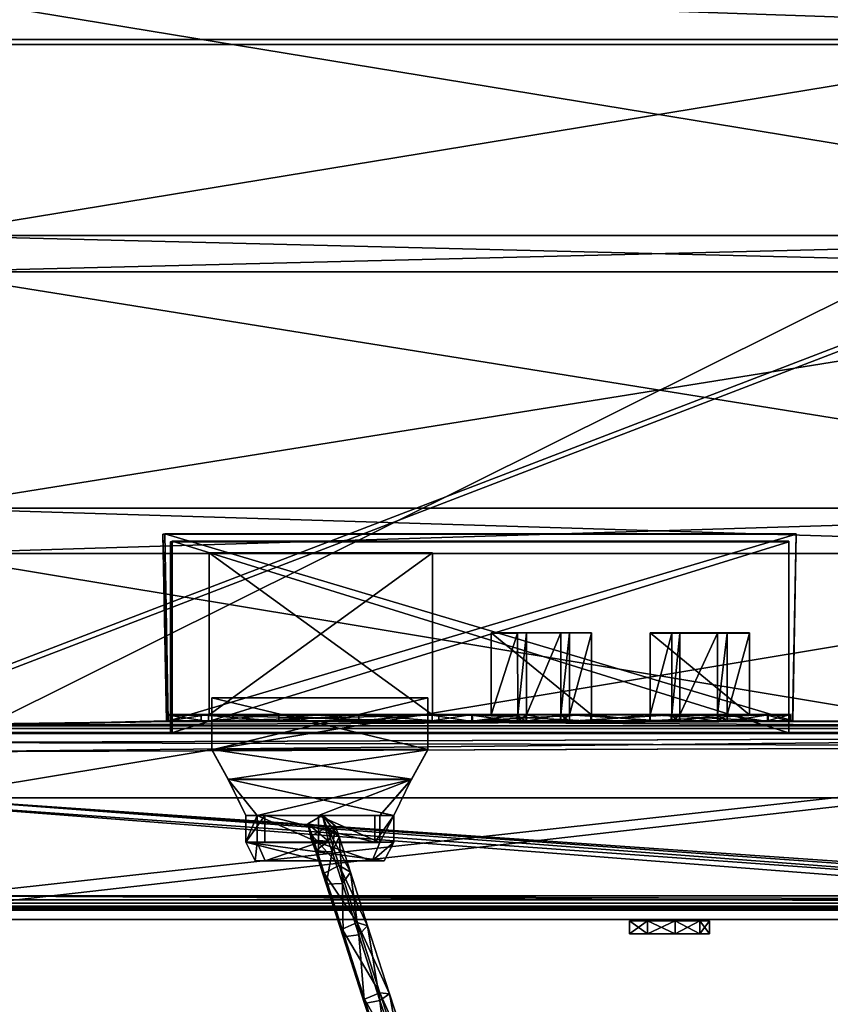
# Model space of a CAD drawing. Header units: centimetres. Extents: x -22.5 to 25.9, y -24.7 to 12.8.
# Tile 9 of 16: x -6 to 3.8, y -12.1 to -0.1. Entities that reach past the tile are written whole.
import ezdxf

# ---------------------------------------------------------------- set-up
doc = ezdxf.new("R2010")
doc.units = ezdxf.units.CM
doc.layers.add('AR410110', color=7, linetype='Continuous', true_color=0x8d073a)

msp = doc.modelspace()

# ---------------------------------------------------------------- meshes
at = {"layer": 'AR410110', "color": 146, "true_color": 0x086e87}
mesh = msp.add_polyface(dxfattribs=at)
corners = [(-8.224, -9.586, 0.255), (-8.224, 0.386, 0.255), (11.803, 0.386, 0.255), (-10.036, 0.386, 48.023), (-10.036, 0.386, 37.84), (13.61, 0.386, 37.84), (-10.036, -0.431, 37.023), (13.61, -0.431, 37.023), (-8.163, -8.793, 37.023), (-4.196, -6.468, 36.187), (-4.215, -6.475, 33.586), (3.296, -6.475, 33.586), (10.356, 2.068, 48.023), (-6.782, 2.068, 48.023), (-8.951, 0.883, 48.023), (-10.036, 0.386, 48.023), (-9.459, 1.39, 48.023), (-9.713, 1.644, 48.023), (-9.205, 1.136, 48.023), (-7.924, 2.155, 48.023), (-8.818, 2.909, 48.023), (-9.067, 4.161, 48.023), (-7.918, 2.138, 52.083), (-8.813, 2.892, 52.083), (-6.782, 2.068, 52.083), (13.61, 0.386, 48.023), (11.803, 0.386, 0.415), (-8.224, 0.386, 0.415), (-8.224, -9.586, 0.415), (13.61, 0.533, 37.779), (-10.036, 0.533, 37.779), (-10.023, 0.452, 47.878), (13.61, -0.37, 36.876), (-10.036, -0.37, 36.876), (-8.211, -8.744, 36.879), (3.389, -6.383, 33.494), (-4.308, -6.383, 33.494), (-4.287, -6.376, 36.28), (-8.951, 0.883, 47.863), (-6.778, 2.18, 47.908), (10.355, 2.181, 47.909), (-9.713, 1.644, 47.863), (-9.459, 1.39, 47.863), (-10.029, 0.386, 47.863), (-9.205, 1.136, 47.863), (-7.886, 2.247, 47.897), (-8.733, 2.959, 47.896), (-8.958, 4.172, 47.906), (-7.859, 2.287, 52.084), (-8.675, 2.973, 52.083), (-6.777, 2.228, 52.083), (13.647, 0.386, 47.867), (-4.244, -8.65, 36.236), (-4.264, -8.656, 33.539)]
mesh.append_faces([[corners[k] for k in face] for face in [(15, 16, 17), (15, 14, 18), (15, 18, 16), (41, 42, 43), (44, 38, 43), (42, 44, 43)]], dxfattribs={"color": 146})
mesh.append_faces([[corners[k] for k in face] for face in [(3, 14, 15)]], dxfattribs={"vtx0": -1, "color": 146})
mesh.append_faces([[corners[k] for k in face] for face in [(3, 25, 14), (51, 31, 38)]], dxfattribs={"vtx0": -1, "vtx1": -1, "vtx2": -1, "color": 146})
mesh.append_faces([[corners[k] for k in face] for face in [(0, 1, 2), (3, 4, 5), (4, 6, 7), (7, 6, 8), (9, 10, 11), (12, 13, 14), (14, 13, 19), (19, 18, 14), (18, 19, 20), (20, 16, 18), (16, 20, 21), (21, 17, 16), (20, 19, 22), (22, 23, 20), (19, 13, 24), (24, 22, 19), (26, 27, 28), (29, 30, 31), (32, 33, 30), (34, 33, 32), (35, 36, 37), (38, 39, 40), (45, 39, 38), (38, 44, 45), (46, 45, 44), (44, 42, 46), (47, 46, 42), (42, 41, 47), (48, 45, 46), (46, 49, 48), (50, 39, 45), (45, 48, 50), (31, 43, 38), (52, 37, 36), (53, 36, 35), (48, 49, 23), (23, 22, 48), (50, 48, 22), (22, 24, 50)]], dxfattribs={"vtx2": -1, "color": 146})
mesh = msp.add_polyface(dxfattribs=at)
corners = [(13.61, 0.386, 37.84), (13.61, 0.386, 48.023), (-10.036, 0.386, 48.023), (13.61, -0.431, 37.023), (-10.036, 0.386, 37.84), (11.589, -11.062, 37.023), (11.589, -8.793, 37.023), (11.696, -8.802, 33.202), (11.696, -11.062, 33.202), (13.61, 0.386, 48.023), (12.779, 1.136, 48.023), (12.525, 0.883, 48.023), (10.356, 2.068, 48.023), (11.634, 2.086, 48.023), (11.625, 2.13, 52.083), (10.356, 2.068, 52.083), (13.287, 1.644, 48.023), (13.033, 1.39, 48.023), (12.334, 2.788, 48.023), (-8.951, 0.883, 48.023), (10.71, -11.062, 2.283), (10.692, -11.062, 8.273), (10.304, -11.062, 8.66), (10.324, -11.062, 1.648), (3.296, -8.794, 36.188), (3.296, -8.801, 33.587), (10.71, -8.85, 2.283), (10.692, -8.85, 8.273), (-10.023, 0.452, 47.878), (13.71, 0.466, 47.927), (13.61, 0.533, 37.779), (-10.036, 0.533, 37.779), (13.61, -0.37, 36.876), (11.79, -8.71, 33.111), (11.637, -8.743, 36.879), (11.683, -10.97, 36.932), (11.744, -10.917, 33.156), (12.525, 0.883, 47.863), (12.779, 1.136, 47.863), (13.647, 0.386, 47.867), (13.033, 1.39, 47.863), (13.287, 1.644, 47.863), (12.246, 2.836, 47.898), (11.598, 2.173, 47.894), (10.355, 2.181, 47.909), (-8.951, 0.883, 47.863), (10.304, -10.902, 8.66), (10.642, -10.911, 8.273), (10.66, -10.911, 2.283), (10.324, -10.902, 1.648), (3.344, -8.656, 33.538), (3.345, -8.65, 36.236), (10.579, -8.963, 8.273), (10.597, -8.963, 2.283), (11.561, 2.277, 52.082), (10.352, 2.228, 52.083)]
mesh.append_faces([[corners[k] for k in face] for face in [(9, 10, 11), (9, 16, 17), (9, 17, 10), (37, 38, 39), (40, 41, 39), (38, 40, 39)]], dxfattribs={"color": 146})
mesh.append_faces([[corners[k] for k in face] for face in [(39, 45, 37)]], dxfattribs={"vtx0": -1, "color": 146})
mesh.append_faces([[corners[k] for k in face] for face in [(0, 1, 2), (3, 0, 4), (5, 6, 7), (7, 8, 5), (12, 13, 14), (14, 15, 12), (18, 17, 16), (17, 18, 13), (13, 10, 17), (10, 13, 12), (12, 11, 10), (2, 1, 9), (9, 11, 19), (20, 21, 22), (22, 23, 20), (24, 25, 7), (7, 6, 24), (26, 27, 21), (21, 20, 26), (28, 29, 30), (31, 30, 32), (33, 34, 35), (35, 36, 33), (41, 40, 42), (43, 42, 40), (40, 38, 43), (44, 43, 38), (38, 37, 44), (39, 29, 28), (46, 47, 48), (48, 49, 46), (33, 50, 51), (51, 34, 33), (47, 52, 53), (53, 48, 47), (54, 55, 15), (15, 14, 54), (48, 53, 26), (26, 20, 48), (52, 47, 21), (21, 27, 52)]], dxfattribs={"vtx2": -1, "color": 146})
mesh = msp.add_polyface(dxfattribs=at)
corners = [(11.803, 0.386, 0.255), (11.803, -9.586, 0.255), (-8.224, -9.586, 0.255), (-6.611, -11.062, 1.648), (-7.295, -11.062, 0.255), (10.791, -11.062, 0.255), (10.324, -11.062, 1.648), (-8.163, -8.793, 37.023), (11.589, -8.793, 37.023), (13.61, -0.431, 37.023), (-6.606, -11.062, 8.66), (10.304, -11.062, 8.66), (11.696, -11.062, 33.202), (-8.193, -11.062, 33.202), (11.696, -8.802, 33.202), (3.296, -6.475, 33.586), (3.296, -6.468, 36.187), (-4.196, -6.468, 36.187), (-8.951, 0.883, 48.023), (12.525, 0.883, 48.023), (10.356, 2.068, 48.023), (10.356, 2.068, 52.083), (-6.782, 2.068, 52.083), (-6.782, 2.068, 48.023), (-4.196, -8.794, 36.188), (3.296, -8.794, 36.188), (-8.193, -8.802, 33.202), (3.296, -8.801, 33.587), (-4.215, -8.801, 33.587), (-7.301, -8.914, 8.209), (10.692, -8.85, 8.273), (10.71, -8.85, 2.283), (-8.224, -9.586, 0.415), (11.803, -9.586, 0.415), (11.803, 0.386, 0.415), (10.791, -10.949, 0.368), (-7.295, -10.949, 0.368), (-6.611, -10.902, 1.648), (10.324, -10.902, 1.648), (13.61, -0.37, 36.876), (11.637, -8.743, 36.879), (-8.211, -8.744, 36.879), (11.744, -10.917, 33.156), (10.304, -10.902, 8.66), (-6.606, -10.902, 8.66), (-8.242, -10.917, 33.155), (11.79, -8.71, 33.111), (-4.287, -6.376, 36.28), (3.389, -6.376, 36.279), (3.389, -6.383, 33.494), (10.355, 2.181, 47.909), (12.525, 0.883, 47.863), (-8.951, 0.883, 47.863), (10.352, 2.228, 52.083), (-6.778, 2.18, 47.908), (3.345, -8.65, 36.236), (-4.244, -8.65, 36.236), (3.344, -8.656, 33.538), (-8.286, -8.71, 33.11), (-4.264, -8.656, 33.539), (10.597, -8.963, 2.283), (10.579, -8.963, 8.273), (-7.188, -9.027, 8.209), (-6.777, 2.228, 52.083), (-7.304, -8.914, 2.219)]
mesh.append_faces([[corners[k] for k in face] for face in [(0, 1, 2), (3, 4, 5), (5, 6, 3), (2, 1, 5), (7, 8, 9), (10, 11, 12), (12, 13, 10), (3, 6, 11), (11, 10, 3), (13, 12, 14), (15, 16, 17), (18, 19, 20), (21, 22, 23), (23, 20, 21), (24, 25, 8), (8, 7, 24), (26, 14, 27), (17, 16, 25), (28, 27, 15), (16, 15, 27), (27, 25, 16), (29, 30, 31), (32, 33, 34), (35, 36, 37), (37, 38, 35), (35, 33, 32), (39, 40, 41), (42, 43, 44), (44, 45, 42), (43, 38, 37), (37, 44, 43), (46, 42, 45), (47, 48, 49), (50, 51, 52), (53, 50, 54), (40, 55, 56), (56, 41, 40), (57, 46, 58), (55, 48, 47), (49, 57, 59), (57, 49, 48), (48, 55, 57), (60, 61, 62), (53, 63, 22), (22, 21, 53), (64, 31, 60), (62, 61, 30)]], dxfattribs={"vtx2": -1, "color": 146})
at = {"layer": 'AR410110', "color": 183, "true_color": 0x8c58e1}
mesh = msp.add_polyface(dxfattribs=at)
corners = [(-10.276, -6.065, 2.255), (-7.241, -6.065, 2.255), (-7.241, -6.618, 2.255), (-10.276, -6.065, 8.922), (-7.241, -6.065, 8.922), (-7.241, -3.194, 8.922), (10.669, -3.194, 8.922), (-10.276, -3.194, 2.255), (-7.241, -3.194, 2.255), (10.669, -6.065, 2.255), (-10.276, -3.194, 8.922), (-7.241, -2.754, 8.922), (10.669, -2.754, 8.922), (-10.276, -2.754, 2.255), (-7.241, -2.754, 2.255), (10.669, -3.194, 2.255), (-10.276, -2.754, 8.922), (-7.241, 0.191, 8.922), (10.669, 0.191, 8.922), (-10.276, 0.191, 2.255), (-7.241, 0.191, 2.255), (10.669, -2.754, 2.255), (-10.276, 0.191, 8.922), (-7.241, 0.625, 8.922), (-10.276, 0.625, 2.255), (10.669, 0.191, 2.255), (-7.241, 0.625, 2.255), (-7.241, -6.618, 2.415), (-7.241, -6.065, 2.415), (-10.276, -6.065, 2.415), (-7.241, -3.194, 8.762), (-7.241, -6.065, 8.762), (-10.276, -6.065, 8.762), (10.669, -3.194, 8.762), (-7.241, -3.194, 2.415), (-10.276, -3.194, 2.415), (10.669, -6.065, 2.415), (-7.241, -2.754, 8.762), (-10.276, -3.194, 8.762), (-10.276, -2.754, 8.762), (10.669, -2.754, 8.762), (-7.241, -2.754, 2.415), (-10.276, -2.754, 2.415), (10.669, -3.194, 2.415), (-7.241, 0.191, 8.762), (-10.276, 0.191, 8.762), (10.669, 0.191, 8.762), (-7.241, 0.191, 2.415), (-10.276, 0.191, 2.415), (10.669, -2.754, 2.415), (-7.241, 0.625, 8.762), (-10.276, 0.625, 2.415), (-7.241, 0.625, 2.415), (10.669, 0.191, 2.415)]
mesh.append_faces([[corners[k] for k in face] for face in [(0, 1, 2), (3, 4, 5), (6, 5, 4), (7, 8, 1), (9, 1, 8), (10, 5, 11), (12, 11, 5), (13, 14, 8), (15, 8, 14), (16, 11, 17), (18, 17, 11), (19, 20, 14), (21, 14, 20), (22, 17, 23), (20, 19, 24), (25, 20, 26), (27, 28, 29), (30, 31, 32), (31, 30, 33), (28, 34, 35), (35, 29, 28), (34, 28, 36), (37, 30, 38), (38, 39, 37), (30, 37, 40), (34, 41, 42), (42, 35, 34), (41, 34, 43), (44, 37, 39), (39, 45, 44), (37, 44, 46), (41, 47, 48), (48, 42, 41), (47, 41, 49), (50, 44, 45), (51, 48, 47), (52, 47, 53)]], dxfattribs={"vtx2": -1, "color": 183})
mesh = msp.add_polyface(dxfattribs=at)
corners = [(13.695, -6.065, 8.922), (10.669, -6.065, 8.922), (10.669, -6.618, 8.922), (-7.241, -6.065, 2.255), (10.669, -6.065, 2.255), (10.669, -6.618, 2.255), (13.695, -6.065, 2.255), (13.695, -6.618, 2.255), (-7.241, -6.065, 8.922), (10.669, -3.194, 8.922), (13.695, -3.194, 8.922), (-7.241, -3.194, 2.255), (10.669, -3.194, 2.255), (13.695, -3.194, 2.255), (-7.241, -3.194, 8.922), (10.669, -2.754, 8.922), (13.695, -2.754, 8.922), (-7.241, -2.754, 2.255), (10.669, -2.754, 2.255), (13.695, -2.754, 2.255), (-7.241, -2.754, 8.922), (10.669, 0.191, 8.922), (13.695, 0.191, 8.922), (-7.241, 0.191, 2.255), (10.669, 0.191, 2.255), (-7.241, 0.191, 8.922), (10.669, 0.625, 8.922), (13.695, 0.191, 2.255), (10.669, 0.625, 2.255), (10.669, -6.618, 8.762), (10.669, -6.065, 8.762), (13.695, -6.065, 8.762), (10.669, -6.618, 2.415), (10.669, -6.065, 2.415), (-7.241, -6.065, 2.415), (10.669, -3.194, 8.762), (-7.241, -6.065, 8.762), (13.695, -3.194, 8.762), (10.669, -3.194, 2.415), (-7.241, -3.194, 2.415), (13.695, -6.065, 2.415), (10.669, -2.754, 8.762), (-7.241, -3.194, 8.762), (13.695, -2.754, 8.762), (10.669, -2.754, 2.415), (-7.241, -2.754, 2.415), (13.695, -3.194, 2.415), (10.669, 0.191, 8.762), (-7.241, -2.754, 8.762), (13.695, 0.191, 8.762), (10.669, 0.191, 2.415), (-7.241, 0.191, 2.415), (13.695, -2.754, 2.415), (10.669, 0.625, 8.762), (-7.241, 0.191, 8.762), (10.669, 0.625, 2.415), (13.695, 0.191, 2.415)]
mesh.append_faces([[corners[k] for k in face] for face in [(0, 1, 2), (3, 4, 5), (4, 6, 7), (8, 1, 9), (1, 0, 10), (10, 9, 1), (11, 12, 4), (12, 13, 6), (6, 4, 12), (14, 9, 15), (9, 10, 16), (16, 15, 9), (17, 18, 12), (18, 19, 13), (13, 12, 18), (20, 15, 21), (22, 21, 15), (23, 24, 18), (19, 18, 24), (25, 21, 26), (27, 24, 28), (29, 30, 31), (32, 33, 34), (35, 30, 36), (30, 35, 37), (33, 38, 39), (38, 33, 40), (41, 35, 42), (35, 41, 43), (38, 44, 45), (44, 38, 46), (47, 41, 48), (41, 47, 49), (44, 50, 51), (50, 44, 52), (53, 47, 54), (55, 50, 56)]], dxfattribs={"vtx2": -1, "color": 183})
mesh = msp.add_polyface(dxfattribs=at)
corners = [(-10.276, -9.584, 8.922), (-10.276, -10.936, 8.922), (-7.241, -10.936, 8.922), (-7.241, -9.584, 8.922), (10.669, -10.936, 8.922), (-7.241, -10.936, 8.271), (-7.241, -10.936, 2.255), (10.669, -10.936, 2.255), (-10.276, -9.584, 2.255), (-7.241, -9.584, 2.255), (-7.241, -6.618, 8.922), (10.669, -6.618, 8.922), (-10.276, -6.618, 2.255), (-7.241, -6.618, 2.255), (10.669, -9.584, 2.255), (-10.276, -6.618, 8.922), (-7.241, -6.065, 8.922), (10.669, -6.065, 8.922), (10.669, -6.618, 2.255), (-7.241, -6.065, 2.255), (-10.276, -10.936, 8.271), (-7.241, -10.823, 8.809), (-10.276, -10.823, 8.809), (-10.276, -9.584, 8.762), (-7.241, -9.584, 8.762), (10.669, -10.823, 8.809), (10.669, -10.864, 2.398), (-7.241, -10.864, 2.398), (-7.241, -10.776, 8.271), (-7.241, -9.584, 2.415), (-10.276, -9.584, 2.415), (-7.241, -6.618, 8.762), (10.669, -6.618, 8.762), (-7.241, -6.618, 2.415), (-10.276, -6.618, 2.415), (10.669, -9.584, 2.415), (-7.241, -6.065, 8.762), (-10.276, -6.618, 8.762), (10.669, -6.065, 8.762), (-7.241, -6.065, 2.415), (10.669, -6.618, 2.415), (-10.276, -10.776, 8.271), (-10.276, -10.936, 2.255)]
mesh.append_faces([[corners[k] for k in face] for face in [(0, 1, 2), (2, 3, 0), (3, 2, 4), (5, 6, 7), (8, 9, 6), (0, 3, 10), (7, 6, 9), (11, 10, 3), (12, 13, 9), (14, 9, 13), (15, 10, 16), (17, 16, 10), (18, 13, 19), (20, 5, 2), (2, 1, 20), (4, 2, 5), (21, 22, 23), (23, 24, 21), (25, 21, 24), (26, 27, 28), (27, 29, 30), (31, 24, 23), (29, 27, 26), (24, 31, 32), (29, 33, 34), (33, 29, 35), (36, 31, 37), (31, 36, 38), (39, 33, 40), (21, 28, 41), (41, 22, 21), (28, 21, 25), (28, 27, 6), (6, 5, 28), (42, 6, 27), (41, 28, 5), (5, 20, 41)]], dxfattribs={"vtx2": -1, "color": 183})
mesh = msp.add_polyface(dxfattribs=at)
corners = [(10.669, -10.936, 8.922), (10.669, -9.584, 8.922), (-7.241, -9.584, 8.922), (10.669, -10.936, 2.255), (10.669, -10.936, 8.271), (-7.241, -10.936, 8.271), (13.695, -10.936, 8.922), (13.695, -9.584, 8.922), (-7.241, -9.584, 2.255), (10.669, -9.584, 2.255), (10.669, -6.618, 8.922), (13.695, -9.584, 2.255), (13.695, -10.936, 2.255), (13.695, -6.618, 8.922), (-7.241, -6.618, 2.255), (10.669, -6.618, 2.255), (13.695, -6.618, 2.255), (-7.241, -6.618, 8.922), (10.669, -6.065, 8.922), (13.695, -6.065, 8.922), (10.669, -6.065, 2.255), (-7.241, -9.584, 8.762), (10.669, -9.584, 8.762), (10.669, -10.823, 8.809), (-7.241, -10.776, 8.271), (10.669, -10.776, 8.271), (10.669, -10.864, 2.398), (13.695, -10.823, 8.809), (13.695, -9.584, 8.762), (10.669, -9.584, 2.415), (-7.241, -9.584, 2.415), (10.669, -6.618, 8.762), (13.695, -10.864, 2.398), (13.695, -6.618, 8.762), (10.669, -6.618, 2.415), (-7.241, -6.618, 2.415), (13.695, -9.584, 2.415), (10.669, -6.065, 8.762), (-7.241, -6.618, 8.762), (10.669, -6.065, 2.415), (13.695, -6.618, 2.415), (13.695, -10.936, 8.271)]
mesh.append_faces([[corners[k] for k in face] for face in [(0, 1, 2), (3, 4, 5), (1, 0, 6), (6, 7, 1), (8, 9, 3), (2, 1, 10), (9, 11, 12), (12, 3, 9), (1, 7, 13), (13, 10, 1), (14, 15, 9), (15, 16, 11), (11, 9, 15), (17, 10, 18), (10, 13, 19), (16, 15, 20), (5, 4, 0), (6, 0, 4), (21, 22, 23), (24, 25, 26), (27, 23, 22), (22, 28, 27), (26, 29, 30), (31, 22, 21), (29, 26, 32), (22, 31, 33), (29, 34, 35), (34, 29, 36), (37, 31, 38), (39, 34, 40), (23, 25, 24), (25, 23, 27), (26, 25, 4), (4, 3, 26), (32, 26, 3), (41, 4, 25)]], dxfattribs={"vtx2": -1, "color": 183})
at = {"layer": 'AR410110', "color": 146, "true_color": 0x086e87}
mesh = msp.add_polyface(dxfattribs=at)
corners = [(-7.295, -11.062, 0.255), (-6.611, -11.062, 1.648), (-19.452, -11.062, 1.648), (10.791, -11.062, 0.255), (-8.224, -9.586, 0.255), (-19.452, -11.062, 8.66), (-6.606, -11.062, 8.66), (-8.193, -11.062, 33.202), (11.696, -8.802, 33.202), (-8.193, -8.802, 33.202), (-8.163, -11.062, 37.023), (-8.163, -8.793, 37.023), (-7.301, -11.062, 8.209), (-7.304, -11.062, 2.219), (-18.667, -11.062, 8.209), (-4.215, -8.801, 33.587), (-4.196, -8.794, 36.188), (3.296, -8.801, 33.587), (3.296, -8.794, 36.188), (-4.196, -6.468, 36.187), (-4.215, -6.475, 33.586), (3.296, -6.475, 33.586), (-7.301, -8.914, 8.209), (-7.304, -8.914, 2.219), (10.71, -8.85, 2.283), (-7.295, -10.949, 0.368), (-8.224, -9.586, 0.415), (-19.339, -9.586, 0.368), (-19.339, -10.949, 1.648), (-6.611, -10.902, 1.648), (10.791, -10.949, 0.368), (-8.242, -10.917, 33.155), (-6.606, -10.902, 8.66), (-19.339, -10.949, 8.66), (-8.286, -8.71, 33.11), (11.79, -8.71, 33.111), (-8.256, -10.97, 36.931), (-8.211, -8.744, 36.879), (-7.254, -10.911, 2.219), (-7.251, -10.911, 8.209), (-18.667, -10.902, 8.209), (-4.244, -8.65, 36.236), (-4.264, -8.656, 33.539), (3.344, -8.656, 33.538), (-4.287, -6.376, 36.28), (3.345, -8.65, 36.236), (-4.308, -6.383, 33.494), (-7.191, -9.027, 2.219), (-7.188, -9.027, 8.209), (10.597, -8.963, 2.283), (-18.667, -11.062, 2.219), (10.692, -8.85, 8.273)]
mesh.append_faces([[corners[k] for k in face] for face in [(0, 1, 2), (3, 0, 4), (5, 6, 7), (8, 9, 7), (10, 7, 9), (9, 11, 10), (12, 13, 1), (1, 6, 12), (14, 12, 6), (2, 1, 13), (15, 16, 11), (11, 9, 15), (17, 15, 9), (18, 16, 19), (20, 19, 16), (16, 15, 20), (21, 20, 15), (22, 23, 13), (13, 12, 22), (24, 23, 22), (25, 26, 27), (28, 29, 25), (26, 25, 30), (31, 32, 33), (31, 34, 35), (34, 31, 36), (36, 37, 34), (29, 38, 39), (39, 32, 29), (32, 39, 40), (38, 29, 28), (37, 41, 42), (42, 34, 37), (34, 42, 43), (44, 41, 45), (46, 42, 41), (38, 47, 48), (48, 39, 38), (48, 47, 49), (40, 39, 12), (50, 13, 38), (39, 48, 22), (22, 12, 39), (47, 38, 13), (13, 23, 47), (49, 47, 23), (51, 22, 48)]], dxfattribs={"vtx2": -1, "color": 146})
mesh = msp.add_polyface(dxfattribs=at)
corners = [(-3.748, -8.576, 35.562), (-3.748, -8.577, 34.089), (-1.031, -8.576, 35.562), (-1.031, -8.577, 34.089), (-0.547, -8.577, 34.292), (0.9, -8.576, 35.562), (1.875, -8.577, 34.292), (3.136, -8.576, 35.562), (3.136, -8.577, 34.292), (-0.318, -8.577, 34.719), (0.901, -8.577, 34.719), (0.901, -8.576, 35.431), (2.819, -8.577, 34.719), (2.819, -8.576, 35.431), (0.003, -8.577, 34.292), (0.003, -8.577, 34.719), (0.634, -8.576, 34.292), (0.634, -8.576, 34.719), (0.109, -8.577, 34.292), (0.002, -7.583, 34.719), (-0.547, -8.576, 35.562), (-0.318, -8.576, 35.431), (0.527, -8.576, 34.292), (-0.285, -8.577, 34.429), (0.003, -8.577, 34.429), (0.109, -8.577, 34.429), (0.527, -8.576, 34.429), (0.634, -8.576, 34.429), (0.634, -8.576, 34.562), (0.527, -8.576, 34.562), (0.109, -8.577, 34.562), (0.003, -8.577, 34.562), (-0.224, -8.577, 34.562), (-0.318, -7.583, 34.719), (0.002, -7.583, 34.562), (0.109, -7.582, 34.562), (0.109, -7.582, 34.429), (0.526, -7.582, 34.429), (0.526, -7.582, 34.562), (0.634, -7.582, 34.562), (0.634, -7.582, 34.719), (0.901, -7.583, 34.719), (0.901, -7.582, 35.43), (-0.318, -7.582, 35.43), (1.875, -8.577, 34.719), (2.547, -8.577, 34.292), (2.547, -8.577, 34.719), (1.974, -8.577, 34.292), (1.875, -7.583, 34.718), (1.614, -8.576, 35.562), (2.431, -8.577, 34.292), (1.974, -8.577, 34.429), (2.431, -8.577, 34.429), (2.547, -8.577, 34.429), (2.786, -8.577, 34.429), (2.725, -8.577, 34.562), (2.547, -8.577, 34.562), (2.431, -8.577, 34.562), (1.974, -8.577, 34.562), (1.875, -8.577, 34.562), (1.613, -7.583, 34.718), (1.875, -7.583, 34.561), (1.974, -7.583, 34.561), (1.974, -7.583, 34.429), (2.431, -7.583, 34.429), (2.431, -7.583, 34.561), (2.547, -7.583, 34.561), (2.547, -7.583, 34.718), (2.819, -7.583, 34.718), (2.819, -7.582, 35.43), (1.613, -7.582, 35.43), (1.875, -8.577, 34.429), (-3.748, -6.607, 35.56), (-3.748, -6.609, 34.087), (-1.031, -6.609, 34.087), (-1.031, -6.607, 35.56), (1.613, -8.576, 35.431), (1.613, -8.577, 34.719), (-0.547, -8.577, 33.775), (1.875, -8.577, 33.775), (3.136, -8.577, 33.775), (0.003, -8.577, 33.775), (0.634, -8.576, 33.775), (0.109, -8.577, 33.775), (0.527, -8.576, 33.775), (2.547, -8.577, 33.775), (1.974, -8.577, 33.775), (2.431, -8.577, 33.775), (-3.748, -8.577, 33.783), (-1.031, -8.577, 33.783), (-4.021, -8.576, 35.562), (-4.021, -8.577, 34.089), (-4.021, -8.577, 33.783), (-3.748, -8.576, 35.94), (-1.031, -8.576, 35.94), (0.9, -8.576, 35.94), (3.136, -8.576, 35.94), (-0.547, -8.576, 35.94), (1.614, -8.576, 35.94), (-4.021, -8.576, 35.94)]
mesh.append_faces([[corners[k] for k in face] for face in [(42, 40, 41), (69, 67, 68), (43, 33, 19), (10, 17, 28), (40, 38, 39), (19, 34, 35), (70, 60, 48), (67, 65, 66), (48, 61, 62), (44, 77, 59)]], dxfattribs={"color": 146})
mesh.append_faces([[corners[k] for k in face] for face in [(72, 73, 74), (74, 75, 72), (5, 11, 76), (76, 49, 5), (20, 4, 9), (9, 21, 20), (24, 31, 32), (32, 23, 24), (8, 7, 13), (13, 12, 8), (25, 30, 31), (31, 24, 25), (37, 38, 35), (35, 36, 37), (43, 19, 40), (40, 42, 43), (20, 21, 11), (11, 5, 20), (27, 28, 29), (29, 26, 27), (4, 14, 24), (24, 23, 4), (14, 18, 25), (25, 24, 14), (18, 22, 26), (26, 25, 18), (22, 16, 27), (27, 26, 22), (40, 19, 35), (35, 38, 40), (15, 9, 32), (32, 31, 15), (9, 4, 23), (23, 32, 9), (21, 9, 33), (33, 43, 21), (9, 15, 19), (19, 33, 9), (15, 31, 34), (34, 19, 15), (31, 30, 35), (35, 34, 31), (30, 25, 36), (36, 35, 30), (25, 26, 37), (37, 36, 25), (26, 29, 38), (38, 37, 26), (29, 28, 39), (39, 38, 29), (28, 17, 40), (40, 39, 28), (17, 10, 41), (41, 40, 17), (10, 11, 42), (42, 41, 10), (11, 21, 43), (43, 42, 11), (51, 58, 59), (59, 71, 51), (53, 54, 55), (55, 56, 53), (64, 65, 62), (62, 63, 64), (70, 48, 67), (67, 69, 70), (49, 76, 13), (13, 7, 49), (53, 56, 57), (57, 52, 53), (6, 47, 51), (51, 71, 6), (47, 50, 52), (52, 51, 47), (50, 45, 53), (53, 52, 50), (45, 8, 54), (54, 53, 45), (8, 12, 55), (55, 54, 8), (12, 46, 56), (56, 55, 12), (67, 48, 62), (62, 65, 67), (76, 77, 60), (60, 70, 76), (77, 44, 48), (48, 60, 77), (44, 59, 61), (61, 48, 44), (59, 58, 62), (62, 61, 59), (58, 51, 63), (63, 62, 58), (51, 52, 64), (64, 63, 51), (52, 57, 65), (65, 64, 52), (57, 56, 66), (66, 65, 57), (56, 46, 67), (67, 66, 56), (46, 12, 68), (68, 67, 46), (12, 13, 69), (69, 68, 12), (13, 76, 70), (70, 69, 13), (27, 16, 6), (6, 71, 27), (28, 27, 71), (71, 59, 28), (0, 1, 73), (73, 72, 0), (1, 3, 74), (74, 73, 1), (3, 2, 75), (75, 74, 3), (2, 0, 72), (72, 75, 2), (10, 77, 76), (76, 11, 10), (28, 59, 77), (77, 10, 28), (2, 3, 4), (4, 20, 2), (14, 4, 78), (78, 81, 14), (6, 16, 82), (82, 79, 6), (18, 14, 81), (81, 83, 18), (22, 18, 83), (83, 84, 22), (16, 22, 84), (84, 82, 16), (47, 6, 79), (79, 86, 47), (8, 45, 85), (85, 80, 8), (50, 47, 86), (86, 87, 50), (45, 50, 87), (87, 85, 45), (3, 1, 88), (88, 89, 3), (3, 89, 78), (78, 4, 3), (1, 0, 90), (90, 91, 1), (88, 1, 91), (91, 92, 88), (5, 49, 98), (98, 95, 5), (0, 2, 94), (94, 93, 0), (20, 5, 95), (95, 97, 20), (49, 7, 96), (96, 98, 49), (2, 20, 97), (97, 94, 2), (90, 0, 93), (93, 99, 90)]], dxfattribs={"vtx2": -1, "color": 146})
at = {"layer": 'AR410110', "color": 154, "true_color": 0x1c59b1}
mesh = msp.add_polyface(dxfattribs=at)
corners = [(-3.714, -8.37, 35.537), (-3.714, -8.371, 34.131), (-1.089, -8.371, 34.131), (-1.089, -8.999, 35.537), (-3.714, -8.999, 35.537), (-3.714, -9, 34.131), (-1.286, -9.36, 35.424), (-3.517, -9.36, 35.424), (-3.517, -9.362, 34.17), (-1.089, -9, 34.131), (-1.502, -9.8, 35.3), (-3.301, -9.8, 35.3), (-3.165, -9.801, 34.295), (-1.286, -9.362, 34.17), (-1.733, -10.125, 37.438), (-3.07, -10.125, 37.438), (-3.07, -9.8, 37.438), (-3.301, -10.125, 35.3), (-3.165, -10.127, 34.363), (-1.733, -9.8, 36.483), (-3.07, -9.8, 36.483), (-1.502, -10.125, 35.3), (-3.07, -10.125, 36.483), (-2.418, -10.127, 34.235), (-2.418, -9.801, 34.207), (-1.733, -9.8, 36.946), (-3.07, -9.8, 36.946), (-1.733, -10.125, 36.483), (-3.07, -10.125, 36.946), (-1.733, -9.8, 37.438), (-1.733, -10.125, 36.946), (-2.547, -9.902, 37.407), (-2.495, -10.044, 38.075), (-2.318, -9.94, 38.096), (-2.371, -9.796, 37.416), (-2.501, -10.098, 37.362), (-2.453, -10.229, 37.983), (-2.296, -10.112, 37.343)]
mesh.append_faces([[corners[k] for k in face] for face in [(31, 34, 37), (35, 31, 37)]], dxfattribs={"color": 154})
mesh.append_faces([[corners[k] for k in face] for face in [(0, 1, 2), (3, 4, 0), (1, 0, 4), (4, 5, 1), (2, 1, 5), (6, 7, 4), (5, 4, 7), (7, 8, 5), (9, 5, 8), (10, 11, 7), (8, 7, 11), (11, 12, 8), (13, 8, 12), (14, 15, 16), (12, 11, 17), (17, 18, 12), (19, 20, 11), (21, 17, 22), (17, 11, 20), (20, 22, 17), (12, 18, 23), (23, 24, 12), (25, 26, 20), (27, 22, 28), (22, 20, 26), (26, 28, 22), (29, 16, 26), (30, 28, 15), (28, 26, 16), (16, 15, 28), (31, 32, 33), (33, 34, 31), (35, 36, 32), (32, 31, 35), (36, 35, 37)]], dxfattribs={"vtx2": -1, "color": 154})
mesh = msp.add_polyface(dxfattribs=at)
corners = [(-1.089, -8.371, 34.131), (-1.089, -8.37, 35.537), (-3.714, -8.37, 35.537), (-1.089, -8.999, 35.537), (-3.714, -9, 34.131), (-1.089, -9, 34.131), (-3.714, -8.999, 35.537), (-1.286, -9.36, 35.424), (-3.517, -9.362, 34.17), (-1.286, -9.362, 34.17), (-3.517, -9.36, 35.424), (-1.502, -9.8, 35.3), (-3.165, -9.801, 34.295), (-2.418, -9.801, 34.207), (-1.671, -9.801, 34.287), (-3.07, -9.8, 37.438), (-1.733, -9.8, 37.438), (-1.733, -10.125, 37.438), (-2.418, -10.127, 34.235), (-1.671, -10.127, 34.363), (-1.502, -10.125, 35.3), (-3.301, -9.8, 35.3), (-1.733, -9.8, 36.483), (-1.733, -10.125, 36.483), (-3.07, -10.125, 36.483), (-3.07, -9.8, 36.483), (-1.733, -9.8, 36.946), (-1.733, -10.125, 36.946), (-3.07, -10.125, 36.946), (-3.07, -9.8, 36.946), (-3.07, -10.125, 37.438), (-2.168, -10.407, 38.696), (-2.318, -9.94, 38.096), (-2.495, -10.044, 38.075), (-2.216, -9.926, 37.376), (-2.167, -10.061, 38.017), (-2.25, -10.24, 37.947), (-2.296, -10.112, 37.343), (-2.371, -9.796, 37.416)]
mesh.append_faces([[corners[k] for k in face] for face in [(38, 34, 37)]], dxfattribs={"color": 154})
mesh.append_faces([[corners[k] for k in face] for face in [(9, 13, 14)]], dxfattribs={"vtx0": -1, "color": 154})
mesh.append_faces([[corners[k] for k in face] for face in [(9, 12, 13)]], dxfattribs={"vtx0": -1, "vtx2": -1, "color": 154})
mesh.append_faces([[corners[k] for k in face] for face in [(0, 1, 2), (2, 1, 3), (4, 5, 0), (1, 0, 5), (5, 3, 1), (6, 3, 7), (8, 9, 5), (3, 5, 9), (9, 7, 3), (10, 7, 11), (7, 9, 14), (14, 11, 7), (15, 16, 17), (13, 18, 19), (19, 14, 13), (11, 14, 19), (19, 20, 11), (21, 11, 22), (11, 20, 23), (23, 22, 11), (24, 23, 20), (25, 22, 26), (22, 23, 27), (27, 26, 22), (28, 27, 23), (29, 26, 16), (26, 27, 17), (17, 16, 26), (30, 17, 27), (31, 32, 33), (34, 35, 36), (36, 37, 34), (38, 32, 35), (35, 34, 38)]], dxfattribs={"vtx2": -1, "color": 154})
at = {"layer": 'AR410110', "color": 146, "true_color": 0x086e87}
mesh = msp.add_polyface(dxfattribs=at)
corners = [(-4.239, -8.579, 33.562), (3.318, -8.579, 33.562), (3.318, -8.572, 36.209), (-4.239, -8.572, 36.209), (3.318, -8.576, 35.559), (-4.239, -8.576, 35.559), (3.318, -8.577, 34.292), (-4.239, -8.577, 34.086), (-3.756, -8.579, 33.562), (-3.756, -8.572, 36.209), (-3.845, -8.576, 35.637), (-3.845, -8.577, 33.997), (-1.038, -8.572, 36.209), (-0.956, -8.576, 35.637), (-0.956, -8.577, 33.997), (-1.038, -8.579, 33.562), (-0.547, -8.577, 34.292), (-0.554, -8.579, 33.562), (0.893, -8.572, 36.209), (0.9, -8.576, 35.562), (1.875, -8.577, 34.292), (1.868, -8.579, 33.562), (3.04, -8.572, 36.209), (3.047, -8.576, 35.562), (3.047, -8.577, 34.292), (3.04, -8.579, 33.562), (-0.005, -8.579, 33.562), (0.003, -8.577, 34.292), (0.634, -8.576, 33.562), (0.634, -8.576, 34.292), (0.105, -8.577, 33.562), (0.109, -8.577, 34.292), (-0.554, -8.572, 36.209), (-0.547, -8.576, 35.562), (0.525, -8.577, 33.562), (0.527, -8.576, 34.292), (2.547, -8.579, 33.561), (2.547, -8.577, 34.292), (1.97, -8.579, 33.561), (1.974, -8.577, 34.292), (1.607, -8.572, 36.209), (1.614, -8.576, 35.562), (2.429, -8.579, 33.561), (2.431, -8.577, 34.292), (-2.898, -8.572, 36.209), (-2.899, -8.576, 35.817), (-1.929, -8.572, 36.209), (-1.929, -8.576, 35.817), (3.318, -8.657, 33.562), (3.318, -8.655, 34.292), (3.318, -8.654, 35.559), (3.318, -8.651, 36.209), (3.04, -8.651, 36.209), (1.607, -8.651, 36.209), (0.893, -8.651, 36.209), (-0.554, -8.651, 36.209), (-1.038, -8.651, 36.209), (-1.929, -8.651, 36.209), (-2.898, -8.651, 36.209), (-3.756, -8.651, 36.209), (-4.239, -8.651, 36.209), (-4.239, -8.654, 35.559), (-4.239, -8.655, 34.086), (-4.239, -8.657, 33.562), (-3.756, -8.657, 33.562), (-1.038, -8.657, 33.562), (-0.554, -8.657, 33.562), (-0.005, -8.657, 33.562), (0.105, -8.656, 33.562), (0.525, -8.655, 33.562), (0.634, -8.654, 33.562), (1.868, -8.657, 33.562), (1.97, -8.657, 33.562), (2.429, -8.657, 33.562), (2.547, -8.657, 33.562), (3.04, -8.657, 33.562), (-0.547, -8.655, 34.292), (-0.547, -8.654, 35.563), (0.9, -8.654, 35.563), (1.614, -8.654, 35.563), (3.047, -8.654, 35.563), (3.047, -8.655, 34.292), (2.547, -8.655, 34.292), (2.431, -8.655, 34.292), (1.974, -8.655, 34.292), (1.875, -8.655, 34.292), (0.634, -8.654, 34.292), (0.527, -8.655, 34.292), (0.109, -8.655, 34.292), (0.003, -8.655, 34.292), (-3.845, -8.655, 33.997), (-3.845, -8.654, 35.637), (-2.899, -8.654, 35.818), (-1.929, -8.654, 35.818), (-0.956, -8.654, 35.637), (-0.956, -8.655, 33.997)]
mesh.append_faces([[corners[k] for k in face] for face in [(64, 90, 62), (62, 63, 64), (51, 52, 80), (80, 50, 51), (50, 80, 81), (81, 49, 50), (65, 95, 90), (90, 64, 65), (60, 61, 91), (91, 59, 60), (61, 62, 90), (90, 91, 61), (56, 57, 93), (93, 94, 56), (66, 76, 95), (95, 65, 66), (56, 94, 77), (77, 55, 56), (94, 95, 76), (76, 77, 94), (67, 89, 76), (76, 66, 67), (71, 85, 86), (86, 70, 71), (54, 78, 79), (79, 53, 54), (48, 49, 81), (81, 75, 48), (68, 88, 89), (89, 67, 68), (69, 87, 88), (88, 68, 69), (55, 77, 78), (78, 54, 55), (70, 86, 87), (87, 69, 70), (72, 84, 85), (85, 71, 72), (75, 81, 82), (82, 74, 75), (73, 83, 84), (84, 72, 73), (53, 79, 80), (80, 52, 53), (74, 82, 83), (83, 73, 74), (58, 59, 91), (91, 92, 58), (57, 58, 92), (92, 93, 57), (1, 6, 49), (49, 48, 1), (6, 4, 50), (50, 49, 6), (4, 2, 51), (51, 50, 4), (2, 22, 52), (52, 51, 2), (22, 40, 53), (53, 52, 22), (40, 18, 54), (54, 53, 40), (18, 32, 55), (55, 54, 18), (32, 12, 56), (56, 55, 32), (12, 46, 57), (57, 56, 12), (46, 44, 58), (58, 57, 46), (44, 9, 59), (59, 58, 44), (9, 3, 60), (60, 59, 9), (3, 5, 61), (61, 60, 3), (5, 7, 62), (62, 61, 5), (7, 0, 63), (63, 62, 7), (0, 8, 64), (64, 63, 0), (8, 15, 65), (65, 64, 8), (15, 17, 66), (66, 65, 15), (17, 26, 67), (67, 66, 17), (26, 30, 68), (68, 67, 26), (30, 34, 69), (69, 68, 30), (34, 28, 70), (70, 69, 34), (28, 21, 71), (71, 70, 28), (21, 38, 72), (72, 71, 21), (38, 42, 73), (73, 72, 38), (42, 36, 74), (74, 73, 42), (36, 25, 75), (75, 74, 36), (25, 1, 48), (48, 75, 25), (16, 33, 77), (77, 76, 16), (33, 19, 78), (78, 77, 33), (19, 41, 79), (79, 78, 19), (41, 23, 80), (80, 79, 41), (23, 24, 81), (81, 80, 23), (24, 37, 82), (82, 81, 24), (37, 43, 83), (83, 82, 37), (43, 39, 84), (84, 83, 43), (39, 20, 85), (85, 84, 39), (20, 29, 86), (86, 85, 20), (29, 35, 87), (87, 86, 29), (35, 31, 88), (88, 87, 35), (31, 27, 89), (89, 88, 31), (27, 16, 76), (76, 89, 27), (11, 10, 91), (91, 90, 11), (10, 45, 92), (92, 91, 10), (45, 47, 93), (93, 92, 45), (47, 13, 94), (94, 93, 47), (13, 14, 95), (95, 94, 13), (14, 11, 90), (90, 95, 14)]], dxfattribs={"vtx2": -1, "color": 146})
at = {"layer": 'AR410110', "color": 154, "true_color": 0x1c59b1}
mesh = msp.add_polyface(dxfattribs=at)
corners = [(-1.766, -10.351, 34.424), (-2.417, -10.351, 34.296), (-2.403, -10.349, 35.24), (-1.619, -10.349, 35.24), (-3.301, -10.125, 35.3), (-1.502, -10.125, 35.3), (-3.186, -10.349, 35.24), (-1.671, -10.127, 34.363), (-2.418, -10.127, 34.235), (-3.165, -10.127, 34.363), (-3.068, -10.351, 34.424), (-1.556, -11.966, 39.313), (-1.821, -11.142, 39.001), (-1.947, -11.101, 39.159), (-1.672, -11.956, 39.484), (-2.132, -11.182, 39.116), (-2.03, -10.487, 38.563), (-1.928, -11.249, 38.86), (-2.125, -10.627, 38.444), (-2.168, -10.407, 38.696), (-2.349, -10.499, 38.659), (-2.323, -10.635, 38.504), (-2.119, -11.274, 38.931), (-2.167, -10.061, 38.017), (-2.25, -10.24, 37.947), (-2.318, -9.94, 38.096), (-2.495, -10.044, 38.075), (-2.453, -10.229, 37.983), (-2.296, -10.112, 37.343)]
mesh.append_faces([[corners[k] for k in face] for face in [(4, 2, 6)]], dxfattribs={"vtx0": -1, "color": 154})
mesh.append_faces([[corners[k] for k in face] for face in [(4, 3, 2)]], dxfattribs={"vtx0": -1, "vtx2": -1, "color": 154})
mesh.append_faces([[corners[k] for k in face] for face in [(0, 1, 2), (2, 3, 0), (4, 5, 3), (5, 7, 0), (0, 3, 5), (8, 1, 0), (0, 7, 8), (9, 4, 6), (6, 10, 9), (10, 6, 2), (2, 1, 10), (8, 9, 10), (10, 1, 8), (11, 12, 13), (14, 13, 15), (16, 12, 17), (17, 18, 16), (19, 13, 12), (12, 16, 19), (20, 15, 13), (13, 19, 20), (21, 22, 15), (15, 20, 21), (18, 17, 22), (22, 21, 18), (23, 16, 18), (18, 24, 23), (25, 19, 16), (16, 23, 25), (26, 20, 19), (27, 21, 20), (20, 26, 27), (24, 18, 21), (21, 27, 24), (28, 24, 27)]], dxfattribs={"vtx2": -1, "color": 154})
mesh = msp.add_polyface(dxfattribs=at)
corners = [(-0.921, -13.871, 39.493), (-0.582, -14.827, 39.328), (-0.724, -14.83, 39.177), (-1.051, -13.904, 39.337), (-1.017, -13.919, 39.669), (-0.666, -14.913, 39.497), (-1.208, -13.981, 39.622), (-0.858, -14.969, 39.451), (-1.229, -13.972, 39.417), (-0.894, -14.918, 39.253), (-1.251, -12.897, 39.483), (-1.373, -12.953, 39.327), (-1.357, -12.915, 39.659), (-1.546, -12.983, 39.611), (-1.556, -13.006, 39.407), (-1.556, -11.966, 39.313), (-1.671, -12.046, 39.162), (-1.672, -11.956, 39.484), (-1.859, -12.03, 39.438), (-1.858, -12.085, 39.239), (-1.821, -11.142, 39.001), (-1.928, -11.249, 38.86), (-1.947, -11.101, 39.159), (-2.132, -11.182, 39.116), (-2.119, -11.274, 38.931)]
mesh.append_faces([[corners[k] for k in face] for face in [(0, 1, 2), (2, 3, 0), (4, 5, 1), (1, 0, 4), (5, 4, 6), (7, 6, 8), (3, 2, 9), (9, 8, 3), (10, 0, 3), (3, 11, 10), (12, 4, 0), (0, 10, 12), (13, 6, 4), (4, 12, 13), (14, 8, 6), (6, 13, 14), (11, 3, 8), (8, 14, 11), (15, 10, 11), (11, 16, 15), (17, 12, 10), (10, 15, 17), (18, 13, 12), (12, 17, 18), (19, 14, 13), (13, 18, 19), (16, 11, 14), (14, 19, 16), (20, 15, 16), (16, 21, 20), (22, 17, 15), (23, 18, 17), (24, 19, 18), (18, 23, 24), (21, 16, 19), (19, 24, 21)]], dxfattribs={"vtx2": -1, "color": 154})
at = {"layer": 'AR410110', "color": 214, "true_color": 0xb11c95}
mesh = msp.add_polyface(dxfattribs=at)
corners = [(2.332, -11.08, 32.279), (2.215, -11.08, 32.601), (1.918, -11.08, 32.772), (1.581, -11.08, 32.713), (1.361, -11.08, 32.451), (1.361, -11.08, 32.108), (1.581, -11.08, 31.846), (1.918, -11.08, 31.786), (2.215, -11.08, 31.957), (2.332, -11.239, 32.279), (2.215, -11.239, 32.601), (1.918, -11.239, 32.772), (1.581, -11.239, 32.713), (1.361, -11.239, 32.451), (1.361, -11.239, 32.108), (1.581, -11.239, 31.846), (1.918, -11.239, 31.786), (2.215, -11.239, 31.957)]
mesh.append_faces([[corners[k] for k in face] for face in [(5, 3, 1), (7, 5, 1), (11, 13, 15), (9, 11, 15)]], dxfattribs={"vtx0": -1, "vtx1": -1, "vtx2": -1, "color": 214})
mesh.append_faces([[corners[k] for k in face] for face in [(7, 1, 0), (9, 15, 16)]], dxfattribs={"vtx0": -1, "vtx2": -1, "color": 214})
mesh.append_faces([[corners[k] for k in face] for face in [(8, 7, 0), (17, 9, 16)]], dxfattribs={"vtx1": -1, "color": 214})
mesh.append_faces([[corners[k] for k in face] for face in [(7, 6, 5), (5, 4, 3), (3, 2, 1), (0, 1, 10), (10, 9, 0), (1, 2, 11), (11, 10, 1), (2, 3, 12), (12, 11, 2), (3, 4, 13), (13, 12, 3), (4, 5, 14), (14, 13, 4), (5, 6, 15), (15, 14, 5), (6, 7, 16), (16, 15, 6), (7, 8, 17), (17, 16, 7), (8, 0, 9), (9, 17, 8), (9, 10, 11), (11, 12, 13), (13, 14, 15)]], dxfattribs={"vtx2": -1, "color": 214})

doc.saveas('drawing.dxf')
